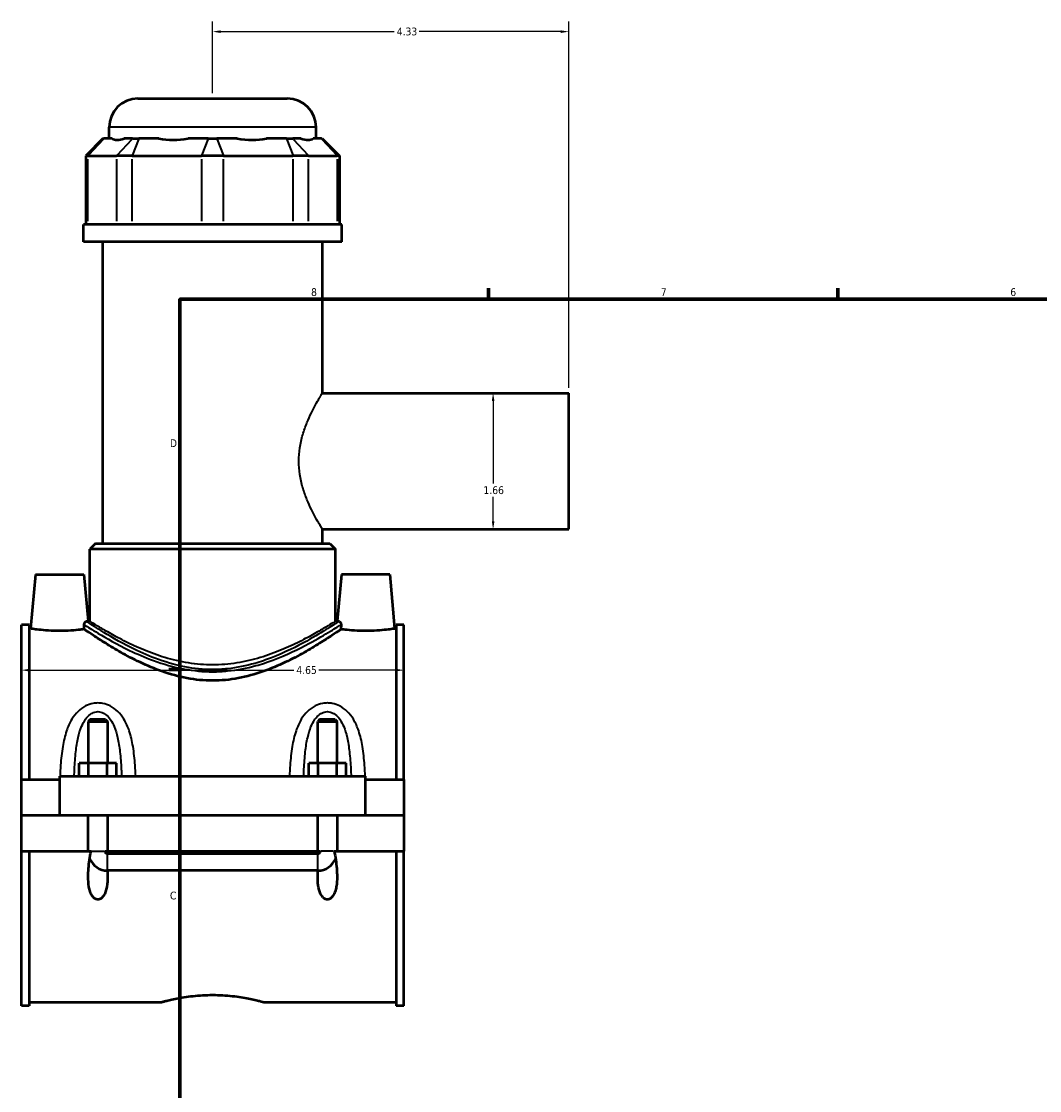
# Model space of a CAD drawing. Header units: inches. Extents: x -1.4 to 48.1, y -1.9 to 47.5.
# Tile 3 of 8: x -1.4 to 11, y 11.4 to 24.4. Entities that reach past the tile are written whole.
import ezdxf

# ---------------------------------------------------------------- set-up
doc = ezdxf.new("R2010")
doc.units = ezdxf.units.IN
doc.header["$MEASUREMENT"] = 0
for name, color, linetype, lineweight in [('Border (ANSI)', 7, 'Continuous', 70), ('Dimension (ANSI)', 7, 'Continuous', 25), ('Visible (ANSI)', 7, 'Continuous', 50), ('Visible Narrow (ANSI)', 7, 'Continuous', 35)]:
    doc.layers.add(name, color=color, linetype=linetype, lineweight=lineweight)
doc.styles.add('Note Text (ANSI)', font='tahoma.ttf')
doc.dimstyles.new('Default (ANSI)', dxfattribs={"dimtxt": 0.094488, "dimasz": 0.098425, "dimexe": 0.125, "dimexo": 0.0625, "dimgap": 0.031496, "dimtad": 0, "dimtih": 1, "dimtoh": 1, "dimrnd": 1e-08, "dimzin": 4, "dimdsep": 46, "dimtxsty": 'Note Text (ANSI)', "dimcen": 0.09, "dimdle": 0.393701, "dimclrd": 256, "dimclre": 256, "dimclrt": 5, "dimadec": 0, "dimazin": 1, "dimtfac": 1, "dimtofl": 0, "dimtmove": 0, "dimatfit": 3, "dimfxl": 1, "dimtolj": 1, "dimtzin": 4, "dimlwd": -1, "dimlwe": -1, "dimarcsym": 0})

# ---------------------------------------------------------------- blocks, each defined once
blk = doc.blocks.new('Borders Default Border')
at = {"layer": 'Border (ANSI)'}
for p, q in [((4.25, 21), (4.25, 21.134)), ((8.5, 21), (8.5, 21.134)), ((0.5, 16.5), (0.366, 16.5))]:
    blk.add_line(p, q, dxfattribs=at)
at = {"layer": 'Border (ANSI)', "flags": 128}
blk.add_lwpolyline([(0.5, 1), (0.5, 21), (33.5, 21), (33.5, 1), (0.5, 1)], dxfattribs=at)
at = {"layer": 'Border (ANSI)', "color": 5, "true_color": 0x0000ff, "char_height": 0.0945, "attachment_point": 7, "style": 'Note Text (ANSI)'}
for s, insert in [('8', (2.094, 21.038)), ('7', (6.346, 21.04)), ('6', (10.595, 21.038)), ('D', (0.378, 19.203)), ('C', (0.378, 13.701))]:
    blk.add_mtext(s, dxfattribs=dict(at, insert=insert))
blk = doc.blocks.new('*D6')
at = {"layer": 'Defpoints', "color": 0, "transparency": 16777216}
for p in [(5.227, 24.254), (0.897, 23.441), (5.227, 19.86)]:
    blk.add_point(p, dxfattribs=at)
at = {"layer": 'Dimension (ANSI)', "transparency": 16777216}
for p, q in [((0.897, 23.504), (0.897, 24.379)), ((5.227, 19.923), (5.227, 24.379)), ((0.995, 24.254), (3.104, 24.254)), ((5.128, 24.254), (3.409, 24.254))]:
    blk.add_line(p, q, dxfattribs=at)
for points in [[(0.995, 24.27), (0.995, 24.237), (0.897, 24.254)], [(5.128, 24.27), (5.128, 24.237), (5.227, 24.254)]]:
    blk.add_solid(points, dxfattribs=at)
at = {"layer": 'Dimension (ANSI)', "color": 5, "transparency": 16777216, "insert": (3.136, 24.303), "char_height": 0.0945, "attachment_point": 1, "style": 'Note Text (ANSI)'}
blk.add_mtext('\\A1;4.33', dxfattribs=at)
blk = doc.blocks.new('*D7')
at = {"layer": 'Defpoints', "color": 0, "transparency": 16777216}
for p in [(3.222, 16.49), (-1.428, 16.101), (3.222, 16.101)]:
    blk.add_point(p, dxfattribs=at)
at = {"layer": 'Dimension (ANSI)', "transparency": 16777216}
for p, q in [((-1.33, 16.49), (1.884, 16.49)), ((3.123, 16.49), (2.19, 16.49))]:
    blk.add_line(p, q, dxfattribs=at)
for points in [[(-1.33, 16.507), (-1.33, 16.474), (-1.428, 16.49)], [(3.123, 16.507), (3.123, 16.474), (3.222, 16.49)]]:
    blk.add_solid(points, dxfattribs=at)
at = {"layer": 'Dimension (ANSI)', "color": 5, "transparency": 16777216, "insert": (1.915, 16.539), "char_height": 0.0945, "attachment_point": 1, "style": 'Note Text (ANSI)'}
blk.add_mtext('\\A1;4.65', dxfattribs=at)
blk = doc.blocks.new('*D9')
at = {"layer": 'Defpoints', "color": 0, "transparency": 16777216}
for p in [(4.307, 19.86), (4.307, 18.203), (4.307, 18.203)]:
    blk.add_point(p, dxfattribs=at)
at = {"layer": 'Dimension (ANSI)', "transparency": 16777216}
for p, q in [((4.307, 19.762), (4.307, 18.758)), ((4.307, 18.301), (4.307, 18.596))]:
    blk.add_line(p, q, dxfattribs=at)
for points in [[(4.291, 19.762), (4.323, 19.762), (4.307, 19.86)], [(4.291, 18.301), (4.323, 18.301), (4.307, 18.203)]]:
    blk.add_solid(points, dxfattribs=at)
at = {"layer": 'Dimension (ANSI)', "color": 5, "transparency": 16777216, "insert": (4.19, 18.726), "char_height": 0.0945, "attachment_point": 1, "style": 'Note Text (ANSI)'}
blk.add_mtext('\\A1;1.66', dxfattribs=at)

msp = doc.modelspace()

# ---------------------------------------------------------------- linework, layer by layer
at = {"layer": 'Visible (ANSI)'}
for p, q in [((-0.011, 23.441), (1.805, 23.441)), ((-0.36, 22.953), (-0.36, 23.092)), ((2.154, 22.953), (2.154, 23.092)), ((-0.436, 22.953), (-0.646, 22.744)), ((-0.436, 22.953), (-0.426, 22.953)), ((-0.325, 22.953), (-0.426, 22.953)), ((-0.076, 22.953), (-0.177, 22.953)), ((-0.076, 22.953), (-0.001, 22.953)), ((0.243, 22.953), (-0.001, 22.953)), ((0.843, 22.953), (0.599, 22.953)), ((0.843, 22.953), (0.95, 22.953)), ((1.194, 22.953), (0.95, 22.953)), ((1.794, 22.953), (1.55, 22.953)), ((1.794, 22.953), (1.87, 22.953)), ((1.971, 22.953), (1.87, 22.953)), ((2.219, 22.953), (2.118, 22.953)), ((2.219, 22.953), (2.23, 22.953)), ((2.23, 22.953), (2.44, 22.744)), ((-0.619, 22.744), (-0.646, 22.744)), ((-0.646, 22.744), (-0.646, 21.908)), ((-0.619, 22.744), (-0.27, 22.744)), ((-0.081, 22.744), (-0.27, 22.744)), ((-0.081, 22.744), (0.763, 22.744)), ((1.03, 22.744), (0.763, 22.744)), ((1.03, 22.744), (1.874, 22.744)), ((2.063, 22.744), (1.874, 22.744)), ((2.063, 22.744), (2.413, 22.744)), ((2.44, 22.744), (2.413, 22.744)), ((2.44, 22.744), (2.44, 21.908)), ((2.468, 21.908), (-0.675, 21.908)), ((-0.675, 21.699), (-0.675, 21.908)), ((2.468, 21.699), (2.468, 21.908)), ((2.468, 21.699), (-0.675, 21.699)), ((-0.439, 18.029), (-0.439, 21.699)), ((2.233, 19.86), (2.233, 21.699)), ((2.233, 19.86), (5.227, 19.86)), ((5.227, 18.203), (5.227, 19.86)), ((2.233, 18.029), (2.233, 18.203)), ((2.233, 18.203), (5.227, 18.203)), ((-0.526, 18.029), (-0.596, 17.96)), ((2.39, 17.96), (-0.596, 17.96)), ((-0.596, 17.086), (-0.596, 17.96)), ((-0.526, 18.029), (2.32, 18.029)), ((2.32, 18.029), (2.39, 17.96)), ((2.39, 17.086), (2.39, 17.96)), ((-1.258, 17.652), (-1.316, 16.995)), ((-1.258, 17.652), (-0.668, 17.652)), ((-0.668, 17.652), (-0.618, 17.086)), ((2.462, 17.652), (2.412, 17.086)), ((3.052, 17.652), (2.462, 17.652)), ((3.052, 17.652), (3.11, 16.995)), ((-1.428, 15.162), (-1.428, 17.041)), ((-1.335, 17.041), (-1.428, 17.041)), ((-1.335, 17.041), (-1.335, 15.162)), ((-0.596, 17.086), (-0.618, 17.086)), ((2.412, 17.086), (2.39, 17.086)), ((3.129, 17.041), (3.129, 15.162)), ((3.222, 17.041), (3.129, 17.041)), ((3.222, 15.162), (3.222, 17.041)), ((-1.335, 16.995), (-1.316, 16.995)), ((3.11, 16.995), (3.129, 16.995)), ((-0.593, 15.891), (-0.616, 15.868)), ((-0.616, 15.868), (-0.38, 15.868)), ((-0.616, 15.868), (-0.616, 15.359)), ((-0.404, 15.891), (-0.593, 15.891)), ((-0.404, 15.891), (-0.38, 15.868)), ((-0.38, 15.868), (-0.38, 15.359)), ((2.197, 15.891), (2.174, 15.868)), ((2.174, 15.868), (2.41, 15.868)), ((2.174, 15.359), (2.174, 15.868)), ((2.386, 15.891), (2.197, 15.891)), ((2.386, 15.891), (2.41, 15.868)), ((2.41, 15.359), (2.41, 15.868)), ((-0.725, 15.201), (-0.725, 15.359)), ((-0.612, 15.359), (-0.725, 15.359)), ((-0.612, 15.201), (-0.612, 15.359)), ((-0.385, 15.359), (-0.612, 15.359)), ((-0.385, 15.201), (-0.385, 15.359)), ((-0.271, 15.359), (-0.385, 15.359)), ((-0.271, 15.201), (-0.271, 15.359)), ((2.065, 15.201), (2.065, 15.359)), ((2.178, 15.359), (2.065, 15.359)), ((2.178, 15.201), (2.178, 15.359)), ((2.405, 15.359), (2.178, 15.359)), ((2.405, 15.201), (2.405, 15.359)), ((2.519, 15.359), (2.405, 15.359)), ((2.519, 15.201), (2.519, 15.359)), ((-1.428, 15.162), (-0.963, 15.162)), ((-1.428, 14.727), (-1.428, 15.162)), ((-0.963, 15.201), (-0.963, 14.727)), ((-0.963, 15.201), (2.757, 15.201)), ((2.757, 14.727), (2.757, 15.201)), ((2.757, 15.162), (3.222, 15.162)), ((3.222, 15.162), (3.222, 14.727)), ((-1.428, 14.727), (-0.963, 14.727)), ((-1.428, 14.289), (-1.428, 14.723)), ((-0.616, 14.723), (-1.428, 14.723)), ((-0.963, 14.727), (2.757, 14.727)), ((-0.616, 14.727), (-0.616, 14.723)), ((-0.616, 14.289), (-0.616, 14.723)), ((-0.38, 14.727), (-0.38, 14.723)), ((-0.38, 14.723), (-0.38, 14.289)), ((2.174, 14.723), (-0.38, 14.723)), ((2.174, 14.723), (2.174, 14.727)), ((2.174, 14.289), (2.174, 14.723)), ((2.41, 14.723), (2.41, 14.727)), ((2.41, 14.723), (2.41, 14.289)), ((3.222, 14.723), (2.41, 14.723)), ((2.757, 14.727), (3.222, 14.727)), ((3.222, 14.723), (3.222, 14.289)), ((-1.428, 12.41), (-1.428, 14.289)), ((-1.428, 14.289), (-0.616, 14.289)), ((-1.335, 14.289), (-1.335, 12.41)), ((-0.616, 14.289), (-0.581, 14.289)), ((-0.415, 14.289), (-0.38, 14.289)), ((-0.38, 14.289), (2.174, 14.289)), ((-0.38, 14.26), (2.174, 14.26)), ((2.174, 14.289), (2.209, 14.289)), ((2.375, 14.289), (2.41, 14.289)), ((2.41, 14.289), (3.222, 14.289)), ((3.129, 14.289), (3.129, 12.41)), ((3.222, 12.41), (3.222, 14.289)), ((2.174, 14.055), (-0.38, 14.055)), ((-1.335, 12.41), (-1.428, 12.41)), ((-1.335, 12.455), (0.28, 12.455)), ((1.514, 12.455), (3.129, 12.455)), ((3.222, 12.41), (3.129, 12.41))]:
    msp.add_line(p, q, dxfattribs=at)
for centre, radius, start, end in [((-0.011, 23.092), 0.349, 90, 180), ((1.805, 23.092), 0.349, 0, 90), ((-0.38, 14.289), 0.236, 202.9251, 269.396), ((2.174, 14.289), 0.236, 270.604, 337.0749)]:
    msp.add_arc(centre, radius, start, end, dxfattribs=at)
for major_axis, ratio, start_param, end_param in [((1.233, 1.233), 0.198912, 3.184055, 3.491829), ((-1.045, -1.045), 0.668179, 0.435162, 0.742936), ((1.045, -1.045), 0.668179, 5.54025, 5.848024), ((1.233, -1.233), 0.198912, 5.932949, 6.240723)]:
    msp.add_ellipse((0.897, 24.196), major_axis=major_axis, ratio=ratio, start_param=start_param, end_param=end_param, dxfattribs=at)
for points, knots in [([(-0.664, 17.044), (-0.664, 17.047), (-0.664, 17.05), (-0.663, 17.057), (-0.662, 17.06), (-0.659, 17.067), (-0.656, 17.071), (-0.649, 17.079), (-0.642, 17.083), (-0.636, 17.083)], [0, 0, 0, 0, 0.0233013, 0.0233013, 0.0549925, 0.0549925, 0.099871, 0.099871, 0.1769512, 0.1769512, 0.1769512, 0.1769512]), ([(-0.663, 16.987), (-0.664, 17.001), (-0.664, 17.015), (-0.664, 17.034), (-0.664, 17.039), (-0.664, 17.044)], [0.9973843, 0.9973843, 0.9973843, 0.9973843, 1.0923356, 1.0923356, 1.1304408, 1.1304408, 1.1304408, 1.1304408]), ([(2.43, 17.083), (2.43, 17.083), (2.43, 17.083), (2.436, 17.082), (2.441, 17.08), (2.449, 17.073), (2.452, 17.068), (2.455, 17.061), (2.456, 17.058), (2.457, 17.053), (2.458, 17.051), (2.458, 17.048), (2.458, 17.046), (2.458, 17.044)], [0, 0, 0, 0, 0.0078564, 0.0078564, 0.1281211, 0.1281211, 0.2351476, 0.2351476, 0.2946876, 0.2946876, 0.3211587, 0.3211587, 0.346083, 0.346083, 0.346083, 0.346083]), ([(2.458, 17.044), (2.458, 17.039), (2.458, 17.034), (2.458, 17.015), (2.457, 17.001), (2.457, 16.987)], [1.0542304, 1.0542304, 1.0542304, 1.0542304, 1.0923356, 1.0923356, 1.1872869, 1.1872869, 1.1872869, 1.1872869]), ([(-0.663, 16.987), (-0.678, 16.985), (-0.695, 16.983), (-0.744, 16.978), (-0.784, 16.974), (-0.871, 16.969), (-0.919, 16.967), (-1.008, 16.967), (-1.055, 16.969), (-1.142, 16.974), (-1.182, 16.978), (-1.244, 16.985), (-1.271, 16.988), (-1.307, 16.994), (-1.316, 16.995), (-1.316, 16.995)], [1.835834, 1.835834, 1.835834, 1.835834, 2.035297, 2.035297, 2.374881, 2.374881, 2.714465, 2.714465, 3.054049, 3.054049, 3.393633, 3.393633, 3.732665, 3.732665, 4.071698, 4.071698, 4.071698, 4.071698]), ([(2.457, 16.987), (2.452, 16.984), (2.446, 16.979), (2.416, 16.96), (2.385, 16.938), (2.304, 16.884), (2.253, 16.852), (2.139, 16.781), (2.075, 16.742), (1.94, 16.666), (1.863, 16.625), (1.695, 16.546), (1.604, 16.507), (1.413, 16.44), (1.312, 16.412), (1.106, 16.373), (1.001, 16.363), (0.793, 16.363), (0.688, 16.373), (0.482, 16.412), (0.381, 16.44), (0.19, 16.507), (0.099, 16.546), (-0.069, 16.625), (-0.146, 16.666), (-0.282, 16.742), (-0.346, 16.781), (-0.46, 16.852), (-0.51, 16.884), (-0.591, 16.938), (-0.623, 16.96), (-0.652, 16.979), (-0.658, 16.984), (-0.663, 16.987)], [6.763123, 6.763123, 6.763123, 6.763123, 7.072844, 7.072844, 7.853985, 7.853985, 8.635126, 8.635126, 9.416266, 9.416266, 10.208052, 10.208052, 10.999837, 10.999837, 11.791622, 11.791622, 12.583407, 12.583407, 13.375192, 13.375192, 14.166977, 14.166977, 14.958762, 14.958762, 15.750547, 15.750547, 16.531688, 16.531688, 17.312829, 17.312829, 18.09397, 18.09397, 18.403691, 18.403691, 18.403691, 18.403691]), ([(3.11, 16.995), (3.11, 16.995), (3.101, 16.994), (3.065, 16.988), (3.038, 16.985), (2.976, 16.978), (2.936, 16.974), (2.849, 16.969), (2.801, 16.967), (2.757, 16.967), (2.712, 16.967), (2.665, 16.969), (2.578, 16.974), (2.538, 16.978), (2.489, 16.983), (2.472, 16.985), (2.457, 16.987)], [4.071698, 4.071698, 4.071698, 4.071698, 4.41073, 4.41073, 4.749762, 4.749762, 5.089346, 5.089346, 5.42893, 5.42893, 5.42893, 5.768514, 5.768514, 6.108098, 6.108098, 6.307561, 6.307561, 6.307561, 6.307561]), ([(-0.383, 14.055), (-0.381, 14.029), (-0.38, 14.004), (-0.38, 13.94), (-0.382, 13.897), (-0.393, 13.836), (-0.398, 13.816), (-0.411, 13.779), (-0.419, 13.761), (-0.438, 13.734), (-0.447, 13.723), (-0.465, 13.71), (-0.471, 13.707), (-0.484, 13.702), (-0.491, 13.701), (-0.505, 13.701), (-0.512, 13.702), (-0.526, 13.707), (-0.532, 13.71), (-0.549, 13.723), (-0.559, 13.734), (-0.577, 13.761), (-0.585, 13.779), (-0.598, 13.816), (-0.603, 13.836), (-0.614, 13.897), (-0.616, 13.94), (-0.616, 14.043), (-0.61, 14.114), (-0.594, 14.22), (-0.588, 14.255), (-0.581, 14.289)], [1.215949, 1.215949, 1.215949, 1.215949, 1.413207, 1.413207, 1.730061, 1.730061, 1.888488, 1.888488, 2.046915, 2.046915, 2.156349, 2.156349, 2.211065, 2.211065, 2.265782, 2.265782, 2.320499, 2.320499, 2.375216, 2.375216, 2.48465, 2.48465, 2.643077, 2.643077, 2.801504, 2.801504, 3.118358, 3.118358, 3.634555, 3.634555, 3.885607, 3.885607, 3.885607, 3.885607]), ([(-0.415, 14.289), (-0.414, 14.284), (-0.412, 14.28), (-0.407, 14.272), (-0.404, 14.268), (-0.397, 14.264), (-0.394, 14.262), (-0.387, 14.26), (-0.384, 14.26), (-0.38, 14.26)], [0.0000698, 0.0000698, 0.0000698, 0.0000698, 0.0369029, 0.0369029, 0.0726601, 0.0726601, 0.1000626, 0.1000626, 0.1267854, 0.1267854, 0.1267854, 0.1267854]), ([(2.375, 14.289), (2.382, 14.255), (2.388, 14.22), (2.404, 14.114), (2.41, 14.043), (2.41, 13.94), (2.408, 13.897), (2.397, 13.836), (2.392, 13.816), (2.379, 13.779), (2.371, 13.761), (2.352, 13.734), (2.343, 13.723), (2.325, 13.71), (2.319, 13.707), (2.306, 13.702), (2.299, 13.701), (2.285, 13.701), (2.278, 13.702), (2.264, 13.707), (2.258, 13.711), (2.233, 13.728), (2.218, 13.752), (2.194, 13.802), (2.186, 13.837), (2.175, 13.909), (2.174, 13.945), (2.174, 14.003), (2.175, 14.029), (2.176, 14.055)], [0.645958, 0.645958, 0.645958, 0.645958, 0.89701, 0.89701, 1.413207, 1.413207, 1.730061, 1.730061, 1.888488, 1.888488, 2.046915, 2.046915, 2.156349, 2.156349, 2.211065, 2.211065, 2.265782, 2.265782, 2.318017, 2.318017, 2.370251, 2.370251, 2.559775, 2.559775, 2.832356, 2.832356, 3.104938, 3.104938, 3.300366, 3.300366, 3.300366, 3.300366]), ([(2.174, 14.26), (2.178, 14.26), (2.183, 14.26), (2.191, 14.264), (2.195, 14.266), (2.201, 14.272), (2.203, 14.275), (2.206, 14.281), (2.208, 14.285), (2.209, 14.289)], [0, 0, 0, 0, 0.0338755, 0.0338755, 0.069072, 0.069072, 0.0968973, 0.0968973, 0.1265215, 0.1265215, 0.1265215, 0.1265215]), ([(0.28, 12.455), (0.28, 12.455), (0.283, 12.456), (0.299, 12.461), (0.311, 12.464), (0.343, 12.472), (0.362, 12.477), (0.407, 12.487), (0.433, 12.492), (0.488, 12.503), (0.518, 12.509), (0.586, 12.519), (0.622, 12.524), (0.698, 12.532), (0.738, 12.536), (0.818, 12.54), (0.858, 12.541), (0.936, 12.541), (0.976, 12.54), (1.056, 12.536), (1.096, 12.532), (1.172, 12.524), (1.208, 12.519), (1.275, 12.509), (1.306, 12.503), (1.361, 12.492), (1.386, 12.487), (1.432, 12.477), (1.451, 12.472), (1.483, 12.464), (1.495, 12.461), (1.51, 12.456), (1.514, 12.455), (1.514, 12.455)], [2.375533, 2.375533, 2.375533, 2.375533, 2.672445, 2.672445, 2.969357, 2.969357, 3.26627, 3.26627, 3.563182, 3.563182, 3.860153, 3.860153, 4.157124, 4.157124, 4.454095, 4.454095, 4.751066, 4.751066, 5.048037, 5.048037, 5.345008, 5.345008, 5.641979, 5.641979, 5.93895, 5.93895, 6.235862, 6.235862, 6.532774, 6.532774, 6.829687, 6.829687, 7.126599, 7.126599, 7.126599, 7.126599])]:
    msp.add_open_spline(points, degree=3, knots=knots, dxfattribs=at)
for points in [[(-0.618, 17.086), (-0.618, 17.086), (-0.624, 17.085), (-0.636, 17.083)], [(2.43, 17.083), (2.418, 17.085), (2.412, 17.086), (2.412, 17.086)], [(-0.38, 14.055), (-0.381, 14.055), (-0.382, 14.055), (-0.383, 14.055)], [(2.176, 14.055), (2.175, 14.055), (2.175, 14.055), (2.174, 14.055)]]:
    msp.add_open_spline(points, degree=3, dxfattribs=at)
at = {"layer": 'Visible Narrow (ANSI)'}
for p, q in [((2.139, 23.092), (-0.345, 23.092)), ((-0.435, 22.943), (-0.61, 22.754)), ((-0.26, 22.754), (-0.086, 22.943)), ((-0.005, 22.943), (-0.077, 22.754)), ((0.839, 22.943), (0.767, 22.754)), ((0.954, 22.943), (1.026, 22.754)), ((1.798, 22.943), (1.87, 22.754)), ((1.879, 22.943), (2.054, 22.754)), ((2.229, 22.943), (2.403, 22.754)), ((-0.619, 21.95), (-0.619, 22.702)), ((-0.27, 22.702), (-0.27, 21.95)), ((-0.081, 21.95), (-0.081, 22.702)), ((0.763, 22.702), (0.763, 21.95)), ((1.03, 21.95), (1.03, 22.702)), ((1.874, 22.702), (1.874, 21.95)), ((2.063, 21.95), (2.063, 22.702)), ((2.413, 22.702), (2.413, 21.95)), ((-0.575, 14.289), (-0.422, 14.289)), ((-0.38, 14.059), (-0.38, 14.25)), ((2.174, 14.059), (2.174, 14.25)), ((2.368, 14.289), (2.215, 14.289))]:
    msp.add_line(p, q, dxfattribs=at)
for points, knots in [([(2.233, 18.203), (2.233, 18.203), (2.229, 18.208), (2.216, 18.23), (2.206, 18.246), (2.181, 18.289), (2.166, 18.315), (2.132, 18.376), (2.115, 18.409), (2.08, 18.481), (2.061, 18.522), (2.025, 18.611), (2.007, 18.659), (1.978, 18.761), (1.965, 18.814), (1.949, 18.922), (1.944, 18.977), (1.944, 19.085), (1.949, 19.14), (1.965, 19.249), (1.978, 19.302), (2.007, 19.403), (2.025, 19.452), (2.061, 19.54), (2.08, 19.581), (2.115, 19.653), (2.132, 19.687), (2.166, 19.747), (2.181, 19.774), (2.206, 19.817), (2.216, 19.833), (2.229, 19.855), (2.233, 19.86), (2.233, 19.86)], [3.280962, 3.280962, 3.280962, 3.280962, 3.689515, 3.689515, 4.098067, 4.098067, 4.506619, 4.506619, 4.915172, 4.915172, 5.32686, 5.32686, 5.738548, 5.738548, 6.150237, 6.150237, 6.561925, 6.561925, 6.973613, 6.973613, 7.385302, 7.385302, 7.79699, 7.79699, 8.208678, 8.208678, 8.617231, 8.617231, 9.025783, 9.025783, 9.434335, 9.434335, 9.842887, 9.842887, 9.842887, 9.842887]), ([(-0.664, 17.044), (-0.662, 17.043), (-0.658, 17.04), (-0.627, 17.02), (-0.571, 16.984), (-0.396, 16.88), (-0.267, 16.805), (-0.023, 16.688), (0.074, 16.645), (0.296, 16.564), (0.421, 16.528), (0.665, 16.483), (0.781, 16.471), (0.897, 16.471), (0.958, 16.471), (1.019, 16.474), (1.198, 16.492), (1.314, 16.515), (1.495, 16.565), (1.564, 16.588), (1.796, 16.674), (1.944, 16.747), (2.173, 16.87), (2.262, 16.922), (2.395, 17.004), (2.439, 17.032), (2.458, 17.044)], [-31.269648, -31.269648, -31.269648, -31.269648, -31.087263, -31.087263, -29.791632, -29.791632, -28.190525, -28.190525, -27.263309, -27.263309, -26.239027, -26.239027, -25.373097, -25.373097, -25.373097, -24.918804, -24.918804, -24.023515, -24.023515, -23.435366, -23.435366, -21.958058, -21.958058, -20.705916, -20.705916, -19.4765, -19.4765, -19.4765, -19.4765]), ([(2.43, 17.083), (2.428, 17.082), (2.426, 17.081), (2.406, 17.068), (2.362, 17.038), (2.231, 16.955), (2.145, 16.902), (1.92, 16.777), (1.776, 16.704), (1.549, 16.616), (1.482, 16.593), (1.304, 16.542), (1.191, 16.519), (1.016, 16.501), (0.956, 16.497), (0.897, 16.497), (0.783, 16.497), (0.67, 16.509), (0.432, 16.555), (0.309, 16.592), (0.093, 16.674), (-0.003, 16.717), (-0.241, 16.836), (-0.367, 16.912), (-0.538, 17.018), (-0.593, 17.055), (-0.627, 17.078), (-0.633, 17.081), (-0.636, 17.083)], [19.30395, 19.30395, 19.30395, 19.30395, 19.463524, 19.463524, 20.705916, 20.705916, 21.958058, 21.958058, 23.435366, 23.435366, 24.023515, 24.023515, 24.918804, 24.918804, 25.373097, 25.373097, 25.373097, 26.239027, 26.239027, 27.263309, 27.263309, 28.190525, 28.190525, 29.791632, 29.791632, 31.087263, 31.087263, 31.442198, 31.442198, 31.442198, 31.442198]), ([(2.39, 17.086), (2.39, 17.086), (2.38, 17.08), (2.341, 17.055), (2.311, 17.037), (2.234, 16.991), (2.187, 16.963), (2.078, 16.902), (2.017, 16.869), (1.887, 16.804), (1.814, 16.77), (1.654, 16.703), (1.567, 16.671), (1.385, 16.616), (1.289, 16.593), (1.094, 16.562), (0.994, 16.554), (0.799, 16.554), (0.7, 16.562), (0.505, 16.593), (0.409, 16.616), (0.226, 16.671), (0.14, 16.703), (-0.02, 16.77), (-0.094, 16.804), (-0.223, 16.869), (-0.284, 16.902), (-0.393, 16.963), (-0.441, 16.991), (-0.518, 17.037), (-0.547, 17.055), (-0.587, 17.08), (-0.596, 17.086), (-0.596, 17.086)], [5.920206, 5.920206, 5.920206, 5.920206, 6.657116, 6.657116, 7.394026, 7.394026, 8.130937, 8.130937, 8.867847, 8.867847, 9.610988, 9.610988, 10.35413, 10.35413, 11.097271, 11.097271, 11.840413, 11.840413, 12.583555, 12.583555, 13.326696, 13.326696, 14.069838, 14.069838, 14.812979, 14.812979, 15.549889, 15.549889, 16.286799, 16.286799, 17.023709, 17.023709, 17.760619, 17.760619, 17.760619, 17.760619]), ([(-0.038, 15.201), (-0.04, 15.246), (-0.042, 15.29), (-0.051, 15.411), (-0.059, 15.487), (-0.082, 15.627), (-0.097, 15.691), (-0.134, 15.802), (-0.155, 15.849), (-0.203, 15.928), (-0.228, 15.961), (-0.284, 16.015), (-0.315, 16.038), (-0.377, 16.069), (-0.407, 16.079), (-0.458, 16.089), (-0.478, 16.091), (-0.498, 16.091), (-0.518, 16.091), (-0.538, 16.089), (-0.589, 16.079), (-0.62, 16.069), (-0.681, 16.038), (-0.712, 16.015), (-0.768, 15.961), (-0.794, 15.928), (-0.842, 15.849), (-0.862, 15.802), (-0.9, 15.691), (-0.914, 15.627), (-0.938, 15.487), (-0.946, 15.411), (-0.954, 15.29), (-0.957, 15.246), (-0.958, 15.201)], [-6.12408, -6.12408, -6.12408, -6.12408, -5.803521, -5.803521, -5.237131, -5.237131, -4.73067, -4.73067, -4.320119, -4.320119, -3.986618, -3.986618, -3.689291, -3.689291, -3.444288, -3.444288, -3.291162, -3.291162, -3.291162, -3.138035, -3.138035, -2.893033, -2.893033, -2.595706, -2.595706, -2.262205, -2.262205, -1.851654, -1.851654, -1.345193, -1.345193, -0.778803, -0.778803, -0.458244, -0.458244, -0.458244, -0.458244]), ([(2.752, 15.201), (2.75, 15.246), (2.748, 15.29), (2.739, 15.411), (2.731, 15.487), (2.708, 15.627), (2.693, 15.691), (2.656, 15.802), (2.635, 15.849), (2.587, 15.928), (2.562, 15.961), (2.506, 16.015), (2.475, 16.038), (2.413, 16.069), (2.383, 16.079), (2.332, 16.089), (2.312, 16.091), (2.292, 16.091), (2.272, 16.091), (2.252, 16.089), (2.201, 16.079), (2.17, 16.069), (2.109, 16.038), (2.078, 16.015), (2.022, 15.961), (1.996, 15.928), (1.948, 15.849), (1.928, 15.802), (1.89, 15.691), (1.876, 15.627), (1.852, 15.487), (1.844, 15.411), (1.836, 15.29), (1.833, 15.246), (1.832, 15.201)], [-6.124079, -6.124079, -6.124079, -6.124079, -5.803522, -5.803522, -5.237132, -5.237132, -4.730669, -4.730669, -4.320119, -4.320119, -3.986618, -3.986618, -3.689291, -3.689291, -3.444288, -3.444288, -3.291162, -3.291162, -3.291162, -3.138035, -3.138035, -2.893033, -2.893033, -2.595706, -2.595706, -2.262205, -2.262205, -1.851654, -1.851654, -1.345192, -1.345192, -0.778802, -0.778802, -0.458244, -0.458244, -0.458244, -0.458244]), ([(-0.786, 15.201), (-0.785, 15.23), (-0.784, 15.258), (-0.779, 15.358), (-0.774, 15.429), (-0.76, 15.558), (-0.75, 15.617), (-0.727, 15.719), (-0.714, 15.763), (-0.684, 15.836), (-0.668, 15.866), (-0.632, 15.916), (-0.613, 15.937), (-0.575, 15.965), (-0.556, 15.975), (-0.523, 15.984), (-0.511, 15.986), (-0.498, 15.986), (-0.486, 15.986), (-0.473, 15.984), (-0.441, 15.975), (-0.422, 15.965), (-0.383, 15.937), (-0.364, 15.916), (-0.328, 15.866), (-0.312, 15.836), (-0.282, 15.763), (-0.269, 15.719), (-0.246, 15.617), (-0.237, 15.558), (-0.222, 15.429), (-0.217, 15.358), (-0.212, 15.258), (-0.211, 15.23), (-0.21, 15.201)], [0.553667, 0.553667, 0.553667, 0.553667, 0.778803, 0.778803, 1.345193, 1.345193, 1.851654, 1.851654, 2.262205, 2.262205, 2.595706, 2.595706, 2.893033, 2.893033, 3.138035, 3.138035, 3.291162, 3.291162, 3.291162, 3.444288, 3.444288, 3.689291, 3.689291, 3.986618, 3.986618, 4.320119, 4.320119, 4.73067, 4.73067, 5.237131, 5.237131, 5.803521, 5.803521, 6.028657, 6.028657, 6.028657, 6.028657]), ([(2.004, 15.201), (2.005, 15.23), (2.006, 15.258), (2.011, 15.358), (2.016, 15.429), (2.03, 15.558), (2.04, 15.617), (2.063, 15.719), (2.076, 15.763), (2.106, 15.836), (2.122, 15.866), (2.158, 15.916), (2.177, 15.937), (2.215, 15.965), (2.234, 15.975), (2.267, 15.984), (2.279, 15.986), (2.292, 15.986), (2.304, 15.986), (2.317, 15.984), (2.349, 15.975), (2.368, 15.965), (2.407, 15.937), (2.426, 15.916), (2.462, 15.866), (2.478, 15.836), (2.508, 15.763), (2.521, 15.719), (2.544, 15.617), (2.553, 15.558), (2.568, 15.429), (2.573, 15.358), (2.578, 15.258), (2.579, 15.23), (2.58, 15.201)], [0.553667, 0.553667, 0.553667, 0.553667, 0.778802, 0.778802, 1.345192, 1.345192, 1.851654, 1.851654, 2.262205, 2.262205, 2.595706, 2.595706, 2.893033, 2.893033, 3.138035, 3.138035, 3.291162, 3.291162, 3.291162, 3.444288, 3.444288, 3.689291, 3.689291, 3.986618, 3.986618, 4.320119, 4.320119, 4.730669, 4.730669, 5.237132, 5.237132, 5.803522, 5.803522, 6.028657, 6.028657, 6.028657, 6.028657])]:
    msp.add_open_spline(points, degree=3, knots=knots, dxfattribs=at)

# ---------------------------------------------------------------- block references
msp.add_blockref('Borders Default Border', (0, 0))

# ---------------------------------------------------------------- dimensions: what is measured, and where the dimension line sits
at = {"layer": 'Dimension (ANSI)'}
for base, p1, p2, angle, override, picture, middle in [((5.227, 24.254), (0.897, 23.441), (5.227, 19.86), 180, {"dimgap": 0.031496, "dimtih": 0, "dimtoh": 0, "dimdec": 2, "dimtol": 0, "dimlim": 0, "dimtp": 0, "dimtm": 0, "dimtdec": 2, "dimatfit": 1}, '*D6', (3.257, 24.254)), ((4.307, 18.203), (4.307, 19.86), (4.307, 18.203), 270, {"dimgap": 0.031496, "dimdec": 2, "dimse1": 1, "dimse2": 1, "dimtol": 0, "dimlim": 0, "dimtp": 0, "dimtm": 0, "dimtdec": 2, "dimatfit": 1}, '*D9', (4.307, 18.677)), ((3.222, 16.49), (-1.428, 16.101), (3.222, 16.101), 180, {"dimgap": 0.031496, "dimtih": 0, "dimtoh": 0, "dimdec": 2, "dimse1": 1, "dimse2": 1, "dimtol": 0, "dimlim": 0, "dimtp": 0, "dimtm": 0, "dimtdec": 2, "dimatfit": 1}, '*D7', (2.037, 16.49))]:
    dim = msp.add_linear_dim(base=base, p1=p1, p2=p2, angle=angle, dimstyle='Default (ANSI)', override=override, dxfattribs=at)
    dim.commit()
    dim.dimension.update_dxf_attribs({"geometry": picture, "text_midpoint": middle, "dimtype": 160})

doc.saveas('drawing.dxf')
